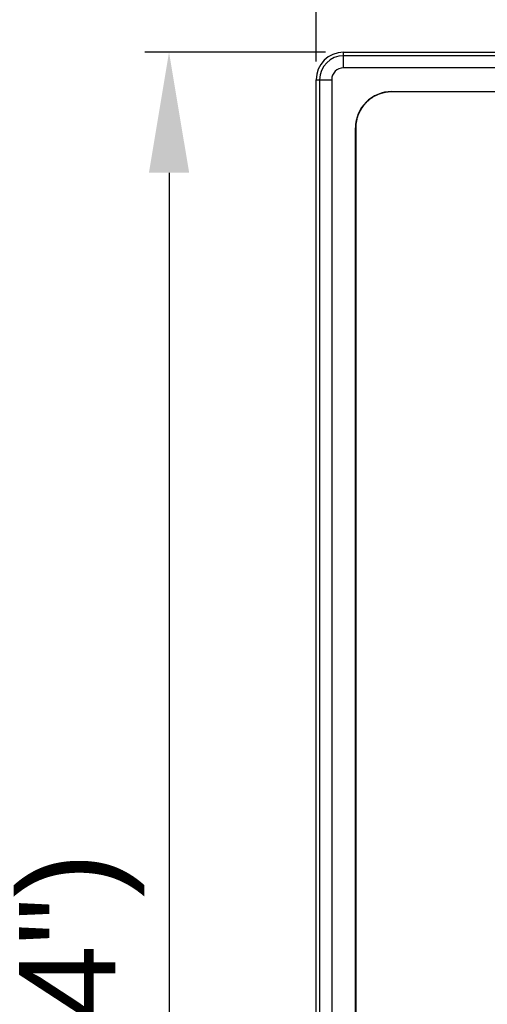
# Model space of a CAD drawing. Extents: x 35 to 740, y 146 to 443.
# Tile 2 of 14: x 35 to 74, y 233 to 315. Entities that reach past the tile are written whole.
import ezdxf

# ---------------------------------------------------------------- set-up
doc = ezdxf.new("R2010")
doc.units = 0
doc.header["$LTSCALE"] = 46.255
doc.header["$PDMODE"] = 3
doc.header["$PDSIZE"] = 0.3125
doc.layers.get('0').update_dxf_attribs({"linetype": 'CONTINUOUS'})
doc.layers.get('Defpoints').update_dxf_attribs({"linetype": 'CONTINUOUS'})
doc.layers.add('7_ALL_FEATURES', color=7, linetype='CONTINUOUS')
doc.styles.add('TEXTSTYLE_2', font='arial.ttf')
doc.dimstyles.new('DIMSTYLE_1', dxfattribs={"dimtxt": 8, "dimasz": 4.76, "dimexe": 2, "dimexo": 1.5, "dimgap": 2, "dimtad": 1, "dimdec": 0, "dimzin": 0, "dimdsep": 46, "dimtxsty": 'TEXTSTYLE_2', "dimblk": '_ARROW_FILLED', "dimblk1": '_ARROW_FILLED', "dimblk2": '_ARROW_FILLED', "dimcen": 0.09, "dimadec": 0, "dimazin": 0, "dimtfac": 1, "dimtdec": 0, "dimtofl": 0, "dimtmove": 0, "dimatfit": 3, "dimldrblk": '_ARROW_FILLED', "dimfxl": 1, "dimtolj": 1, "dimtzin": 0, "dimarcsym": 0})

# ---------------------------------------------------------------- blocks, each defined once
blk = doc.blocks.new('_ARROW_FILLED')
at = {"color": 0, "linetype": 'ByBlock'}
blk.add_solid([(0, 0), (-1, 0.167), (-1, -0.167)], dxfattribs=at)
blk = doc.blocks.new('*D1')
at = {"color": 0, "linetype": 'Continuous', "lineweight": -2, "transparency": 16777216}
for p, q in [((59.48, 311.256), (59.48, 326.667)), ((274.045, 311.256), (274.045, 326.667)), ((69.48, 324.667), (264.045, 324.667))]:
    blk.add_line(p, q, dxfattribs=at)
at = {"layer": 'Defpoints', "color": 0, "linetype": 'Continuous', "transparency": 16777216}
for p in [(274.045, 324.667), (59.48, 309.756), (274.045, 309.756)]:
    blk.add_point(p, dxfattribs=at)
at = {"color": 0, "linetype": 'Continuous', "lineweight": -2, "transparency": 16777216, "xscale": 10, "yscale": 10, "zscale": 10, "rotation": 180}
blk.add_blockref('_ARROW_FILLED', (59.48, 324.667), dxfattribs=at)
at = {"color": 0, "linetype": 'Continuous', "lineweight": -2, "transparency": 16777216, "xscale": 10, "yscale": 10, "zscale": 10}
blk.add_blockref('_ARROW_FILLED', (274.045, 324.667), dxfattribs=at)
at = {"color": 0, "linetype": 'Continuous', "transparency": 16777216, "insert": (134.342, 331.911), "char_height": 8, "width": 51.77695, "attachment_point": 5, "style": 'TEXTSTYLE_2'}
blk.add_mtext('\\A1;215(8.46")', dxfattribs=at)
blk = doc.blocks.new('*D2')
at = {"color": 0, "linetype": 'Continuous', "lineweight": -2, "transparency": 16777216}
for p, q in [((60.263, 312.038), (45.283, 312.038)), ((47.283, 302.038), (47.283, 161.474)), ((60.263, 151.474), (45.283, 151.474))]:
    blk.add_line(p, q, dxfattribs=at)
at = {"layer": 'Defpoints', "color": 0, "linetype": 'Continuous', "transparency": 16777216}
for p in [(61.763, 312.038), (47.283, 151.474), (61.763, 151.474)]:
    blk.add_point(p, dxfattribs=at)
at = {"color": 0, "linetype": 'Continuous', "lineweight": -2, "transparency": 16777216, "xscale": 10, "yscale": 10, "zscale": 10}
for p, rotation in [((47.283, 312.038), 90), ((47.283, 151.474), 270)]:
    blk.add_blockref('_ARROW_FILLED', p, dxfattribs=dict(at, rotation=rotation))
at = {"color": 0, "linetype": 'Continuous', "transparency": 16777216, "insert": (40.038, 219.79), "char_height": 8, "width": 51.77695, "attachment_point": 5, "rotation": 90, "style": 'TEXTSTYLE_2'}
blk.add_mtext('\\A1;161(6.34")', dxfattribs=at)

msp = doc.modelspace()

# ---------------------------------------------------------------- linework, layer by layer
at = {"color": 0, "linetype": 'Continuous'}
for p, q in [((61.763, 310.747), (61.763, 312.038)), ((271.763, 311.745), (61.763, 311.745)), ((271.763, 310.747), (61.763, 310.747)), ((59.48, 309.756), (60.772, 309.756)), ((59.774, 309.756), (59.774, 153.756)), ((60.772, 309.756), (60.772, 153.756)), ((65.763, 308.782), (267.763, 308.782)), ((62.737, 157.756), (62.737, 305.756))]:
    msp.add_line(p, q, dxfattribs=at)
for centre, radius in [((61.763, 309.756), 1.989), ((61.763, 309.756), 0.991), ((65.763, 305.756), 3.026)]:
    msp.add_arc(centre, radius, 90, 180, dxfattribs=at)
at = {"layer": '7_ALL_FEATURES', "color": 0, "linetype": 'Continuous'}
for p, q in [((61.763, 312.039), (61.763, 312.038)), ((61.763, 312.039), (271.763, 312.039)), ((61.763, 312.038), (271.763, 312.038)), ((59.48, 153.756), (59.48, 309.756)), ((59.48, 153.756), (59.48, 309.756)), ((59.48, 309.756), (59.48, 309.756)), ((64.721, 308.569), (64.669, 308.549)), ((64.774, 308.588), (64.721, 308.569)), ((64.828, 308.606), (64.774, 308.588)), ((64.881, 308.623), (64.828, 308.606)), ((64.935, 308.639), (64.881, 308.623)), ((64.989, 308.654), (64.935, 308.639)), ((65.044, 308.668), (64.989, 308.654)), ((65.098, 308.681), (65.044, 308.668)), ((65.154, 308.693), (65.098, 308.681)), ((65.209, 308.703), (65.154, 308.693)), ((65.264, 308.713), (65.209, 308.703)), ((65.32, 308.722), (65.264, 308.713)), ((65.376, 308.73), (65.32, 308.722)), ((65.433, 308.737), (65.376, 308.73)), ((65.487, 308.742), (65.433, 308.737)), ((65.513, 308.744), (65.487, 308.742)), ((65.541, 308.747), (65.513, 308.744)), ((65.595, 308.75), (65.541, 308.747)), ((65.623, 308.752), (65.595, 308.75)), ((65.681, 308.754), (65.623, 308.752)), ((65.707, 308.755), (65.681, 308.754)), ((65.735, 308.756), (65.707, 308.755)), ((65.762, 308.756), (65.735, 308.756)), ((65.763, 308.756), (65.762, 308.756)), ((267.163, 308.756), (65.763, 308.756)), ((63.531, 307.759), (63.496, 307.72)), ((63.548, 307.778), (63.531, 307.759)), ((63.565, 307.798), (63.548, 307.778)), ((63.583, 307.816), (63.565, 307.798)), ((63.601, 307.835), (63.583, 307.816)), ((63.619, 307.854), (63.601, 307.835)), ((63.637, 307.872), (63.619, 307.854)), ((63.657, 307.892), (63.637, 307.872)), ((63.678, 307.912), (63.657, 307.892)), ((63.699, 307.933), (63.678, 307.912)), ((63.72, 307.952), (63.699, 307.933)), ((63.741, 307.972), (63.72, 307.952)), ((63.763, 307.991), (63.741, 307.972)), ((63.786, 308.012), (63.763, 307.991)), ((63.806, 308.029), (63.786, 308.012)), ((63.826, 308.046), (63.806, 308.029)), ((63.847, 308.064), (63.826, 308.046)), ((63.869, 308.081), (63.847, 308.064)), ((63.892, 308.1), (63.869, 308.081)), ((63.937, 308.135), (63.892, 308.1)), ((63.982, 308.169), (63.937, 308.135)), ((64.028, 308.202), (63.982, 308.169)), ((64.074, 308.234), (64.028, 308.202)), ((64.121, 308.266), (64.074, 308.234)), ((64.168, 308.296), (64.121, 308.266)), ((64.216, 308.326), (64.168, 308.296)), ((64.265, 308.354), (64.216, 308.326)), ((64.314, 308.382), (64.265, 308.354)), ((64.363, 308.409), (64.314, 308.382)), ((64.413, 308.434), (64.363, 308.409)), ((64.463, 308.459), (64.413, 308.434)), ((64.514, 308.483), (64.463, 308.459)), ((64.565, 308.506), (64.514, 308.483)), ((64.617, 308.528), (64.565, 308.506)), ((64.669, 308.549), (64.617, 308.528)), ((63.014, 306.956), (62.993, 306.906)), ((63.036, 307.005), (63.014, 306.956)), ((63.059, 307.054), (63.036, 307.005)), ((63.083, 307.102), (63.059, 307.054)), ((63.107, 307.15), (63.083, 307.102)), ((63.133, 307.197), (63.107, 307.15)), ((63.159, 307.245), (63.133, 307.197)), ((63.187, 307.291), (63.159, 307.245)), ((63.215, 307.337), (63.187, 307.291)), ((63.244, 307.383), (63.215, 307.337)), ((63.274, 307.428), (63.244, 307.383)), ((63.304, 307.473), (63.274, 307.428)), ((63.336, 307.517), (63.304, 307.473)), ((63.368, 307.561), (63.336, 307.517)), ((63.413, 307.618), (63.368, 307.561)), ((63.429, 307.638), (63.413, 307.618)), ((63.462, 307.68), (63.429, 307.638)), ((63.496, 307.72), (63.462, 307.68)), ((62.787, 306.124), (62.781, 306.07)), ((62.794, 306.178), (62.787, 306.124)), ((62.802, 306.232), (62.794, 306.178)), ((62.811, 306.285), (62.802, 306.232)), ((62.821, 306.338), (62.811, 306.285)), ((62.832, 306.391), (62.821, 306.338)), ((62.844, 306.444), (62.832, 306.391)), ((62.857, 306.497), (62.844, 306.444)), ((62.87, 306.549), (62.857, 306.497)), ((62.885, 306.601), (62.87, 306.549)), ((62.901, 306.653), (62.885, 306.601)), ((62.917, 306.704), (62.901, 306.653)), ((62.935, 306.755), (62.917, 306.704)), ((62.953, 306.806), (62.935, 306.755)), ((62.973, 306.856), (62.953, 306.806)), ((62.993, 306.906), (62.973, 306.856)), ((62.764, 305.811), (62.763, 305.781)), ((62.763, 305.781), (62.763, 305.756)), ((62.763, 305.756), (62.763, 158.356)), ((62.765, 305.87), (62.764, 305.841)), ((62.764, 305.841), (62.764, 305.811)), ((62.767, 305.9), (62.765, 305.87)), ((62.768, 305.93), (62.767, 305.9)), ((62.77, 305.959), (62.768, 305.93)), ((62.773, 305.986), (62.77, 305.959)), ((62.781, 306.07), (62.773, 305.986))]:
    msp.add_line(p, q, dxfattribs=at)
for centre, radius in [((61.763, 309.756), 2.283), ((61.763, 309.756), 2.282), ((65.763, 305.756), 3)]:
    msp.add_arc(centre, radius, 90, 180, dxfattribs=at)

# ---------------------------------------------------------------- dimensions: what is measured, and where the dimension line sits
at = {"color": 0, "linetype": 'Continuous'}
dim = msp.add_linear_dim(base=(274.045, 324.667), p1=(59.48, 309.756), p2=(274.045, 309.756), text='<>(8.46")', dimstyle='DIMSTYLE_1', override={"dimasz": 10}, dxfattribs=at)
dim.commit()
dim.dimension.update_dxf_attribs({"geometry": '*D1', "text_midpoint": (134.342, 324.667), "dimtype": 160})
dim = msp.add_linear_dim(base=(47.283, 151.474), p1=(61.763, 312.038), p2=(61.763, 151.474), angle=270, text='<>(6.34")', dimstyle='DIMSTYLE_1', override={"dimasz": 10}, dxfattribs=at)
dim.commit()
dim.dimension.update_dxf_attribs({"geometry": '*D2', "text_midpoint": (47.283, 219.79), "dimtype": 160})

doc.saveas('drawing.dxf')
